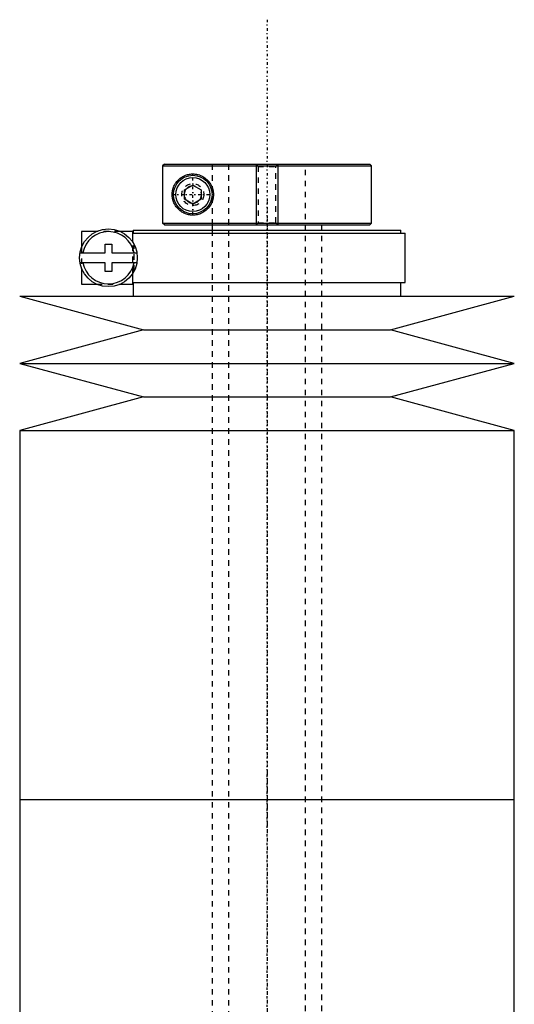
# Model space of a CAD drawing. Extents: x -502 to 168, y -1 to 818.
# Tile 4 of 9: x -495 to -405, y 639 to 818. Entities that reach past the tile are written whole.
import ezdxf

# ---------------------------------------------------------------- set-up
doc = ezdxf.new("R2010")
doc.units = 0
doc.linetypes.add('CENTER', pattern=[1.5, 0.45, -0.5, 0.05, -0.5])
doc.linetypes.add('DASHED', pattern=[2, 1, -1])
for name, color, linetype in [('AM_0', 7, 'CONTINUOUS'), ('AM_10', 7, 'CONTINUOUS'), ('AM_3', 7, 'DASHED'), ('AM_7', 7, 'CENTER')]:
    doc.layers.add(name, color=color, linetype=linetype)

msp = doc.modelspace()

# ---------------------------------------------------------------- linework, layer by layer
at = {"layer": 'AM_0', "color": 7, "linetype": 'CONTINUOUS'}
for p, q in [((-468.68, 792), (-468.99, 791.7)), ((-468.99, 791.7), (-468.99, 781.3)), ((-468.99, 791.7), (-431, 791.7)), ((-468.68, 792), (-431.3, 792)), ((-431, 791.7), (-431.3, 792)), ((-431, 781.3), (-431, 791.7)), ((-465, 787.37), (-463.5, 788.23)), ((-463.5, 788.23), (-462, 787.37)), ((-465, 785.63), (-465, 787.37)), ((-462, 787.37), (-462, 785.63)), ((-463.5, 784.77), (-465, 785.63)), ((-462, 785.63), (-463.5, 784.77)), ((-468.68, 781), (-468.99, 781.3)), ((-468.99, 781.3), (-431, 781.3)), ((-468.68, 781), (-431.3, 781)), ((-460, 781), (-460, 780)), ((-440, 780), (-440, 781)), ((-431.3, 781), (-431, 781.3)), ((-483.75, 779.8), (-483.75, 776.88)), ((-480.98, 779.8), (-483.75, 779.8)), ((-474.4, 779.8), (-476.72, 779.8)), ((-474.4, 777.79), (-474.4, 779.8)), ((-474.4, 779.5), (-424.85, 779.5)), ((-474.35, 780), (-474.35, 779.5)), ((-474.35, 780), (-425.65, 780)), ((-425.65, 779.5), (-425.65, 780)), ((-424.85, 770.5), (-424.85, 779.5)), ((-479.45, 775.9), (-479.45, 777.5)), ((-479.45, 777.5), (-478.25, 777.5)), ((-478.25, 777.5), (-478.25, 775.9)), ((-484.02, 775.9), (-479.45, 775.9)), ((-478.25, 775.9), (-473.68, 775.9)), ((-479.45, 774.1), (-484.02, 774.1)), ((-479.45, 772.5), (-479.45, 774.1)), ((-478.25, 774.1), (-478.25, 772.5)), ((-473.68, 774.1), (-478.25, 774.1)), ((-483.75, 773.12), (-483.75, 770.2)), ((-478.25, 772.5), (-479.45, 772.5)), ((-474.4, 770.2), (-474.4, 772.21)), ((-483.75, 770.2), (-480.98, 770.2)), ((-476.72, 770.2), (-474.4, 770.2)), ((-474.4, 770.5), (-424.85, 770.5)), ((-474.35, 770.5), (-474.35, 768)), ((-425.65, 768), (-425.65, 770.5)), ((-495, 768), (-472.5, 761.9)), ((-495, 768), (-405, 768)), ((-427.5, 761.9), (-405, 768)), ((-472.5, 761.9), (-495, 755.8)), ((-472.5, 761.9), (-427.5, 761.9)), ((-405, 755.8), (-427.5, 761.9)), ((-495, 755.8), (-472.5, 749.7)), ((-495, 755.8), (-405, 755.8)), ((-427.5, 749.7), (-405, 755.8)), ((-472.5, 749.7), (-495, 743.6)), ((-472.5, 749.7), (-427.5, 749.7)), ((-405, 743.6), (-427.5, 749.7)), ((-495, 743.6), (-495, 676.5)), ((-495, 743.6), (-405, 743.6)), ((-405, 676.5), (-405, 743.6)), ((-495, 676.5), (-495, 609.4)), ((-495, 676.5), (-405, 676.5)), ((-495, 676.5), (-405, 676.5)), ((-405, 609.4), (-405, 676.5))]:
    msp.add_line(p, q, dxfattribs=at)
msp.add_polyline3d([(-459.75, 786.5, 0), (-459.75, 786.48, 0), (-459.75, 786.43, 0), (-459.75, 786.39, 0), (-459.75, 786.37, 0), (-459.75, 786.34, 0), (-459.76, 786.3, 0), (-459.76, 786.25, 0), (-459.76, 786.21, 0), (-459.77, 786.16, 0), (-459.77, 786.12, 0), (-459.77, 786.1, 0), (-459.77, 786.07, 0), (-459.78, 786.03, 0), (-459.79, 785.98, 0), (-459.79, 785.94, 0), (-459.8, 785.89, 0), (-459.81, 785.85, 0), (-459.81, 785.82, 0), (-459.82, 785.8, 0), (-459.82, 785.76, 0), (-459.83, 785.71, 0), (-459.84, 785.69, 0), (-459.84, 785.67, 0), (-459.85, 785.62, 0), (-459.87, 785.58, 0), (-459.87, 785.55, 0), (-459.88, 785.53, 0), (-459.89, 785.49, 0), (-459.9, 785.44, 0), (-459.92, 785.4, 0), (-459.93, 785.36, 0), (-459.94, 785.31, 0), (-459.95, 785.29, 0), (-459.96, 785.27, 0), (-459.97, 785.22, 0), (-459.99, 785.18, 0), (-460.01, 785.14, 0), (-460.02, 785.1, 0), (-460.04, 785.05, 0), (-460.05, 785.03, 0), (-460.06, 785.01, 0), (-460.08, 784.97, 0), (-460.09, 784.93, 0), (-460.11, 784.89, 0), (-460.13, 784.85, 0), (-460.15, 784.81, 0), (-460.16, 784.79, 0), (-460.17, 784.77, 0), (-460.2, 784.73, 0), (-460.22, 784.69, 0), (-460.24, 784.65, 0), (-460.26, 784.61, 0), (-460.28, 784.57, 0), (-460.3, 784.55, 0), (-460.31, 784.53, 0), (-460.33, 784.5, 0), (-460.35, 784.46, 0), (-460.38, 784.42, 0), (-460.4, 784.39, 0), (-460.43, 784.35, 0), (-460.44, 784.33, 0), (-460.45, 784.32, 0), (-460.48, 784.28, 0), (-460.5, 784.25, 0), (-460.51, 784.23, 0), (-460.53, 784.21, 0), (-460.55, 784.18, 0), (-460.58, 784.15, 0), (-460.59, 784.13, 0), (-460.61, 784.11, 0), (-460.63, 784.08, 0), (-460.66, 784.05, 0), (-460.75, 783.95, 0), (-460.92, 783.77, 0), (-461.1, 783.62, 0), (-461.29, 783.47, 0), (-461.49, 783.34, 0), (-461.59, 783.27, 0), (-461.69, 783.22, 0), (-461.89, 783.11, 0), (-462.1, 783.02, 0), (-462.2, 782.98, 0), (-462.31, 782.94, 0), (-462.52, 782.88, 0), (-462.73, 782.83, 0), (-462.83, 782.81, 0), (-462.93, 782.79, 0), (-463.13, 782.77, 0), (-463.33, 782.75, 0), (-463.52, 782.75, 0), (-463.71, 782.76, 0), (-463.9, 782.77, 0), (-463.99, 782.78, 0), (-464.08, 782.8, 0), (-464.27, 782.83, 0), (-464.45, 782.87, 0), (-464.63, 782.92, 0), (-464.8, 782.98, 0), (-464.98, 783.05, 0), (-465.06, 783.09, 0), (-465.15, 783.13, 0), (-465.31, 783.22, 0), (-465.47, 783.31, 0), (-465.62, 783.41, 0), (-465.77, 783.52, 0), (-465.91, 783.63, 0), (-465.98, 783.69, 0), (-466.05, 783.75, 0), (-466.18, 783.88, 0), (-466.3, 784.01, 0), (-466.42, 784.15, 0), (-466.53, 784.29, 0), (-466.64, 784.45, 0), (-466.7, 784.54, 0), (-466.75, 784.62, 0), (-466.85, 784.81, 0), (-466.94, 785, 0), (-466.99, 785.12, 0), (-467, 785.15, 0), (-467.01, 785.18, 0), (-467.02, 785.2, 0), (-467.02, 785.22, 0), (-467.04, 785.25, 0), (-467.05, 785.29, 0), (-467.06, 785.32, 0), (-467.07, 785.36, 0), (-467.08, 785.4, 0), (-467.09, 785.41, 0), (-467.09, 785.43, 0), (-467.11, 785.47, 0), (-467.12, 785.51, 0), (-467.13, 785.54, 0), (-467.14, 785.58, 0), (-467.14, 785.62, 0), (-467.15, 785.64, 0), (-467.15, 785.66, 0), (-467.16, 785.69, 0), (-467.17, 785.73, 0), (-467.17, 785.75, 0), (-467.18, 785.77, 0), (-467.19, 785.81, 0), (-467.19, 785.85, 0), (-467.2, 785.87, 0), (-467.2, 785.89, 0), (-467.21, 785.93, 0), (-467.21, 785.97, 0), (-467.22, 786.01, 0), (-467.22, 786.05, 0), (-467.23, 786.09, 0), (-467.23, 786.11, 0), (-467.23, 786.13, 0), (-467.24, 786.18, 0), (-467.24, 786.22, 0), (-467.24, 786.26, 0), (-467.24, 786.3, 0), (-467.25, 786.35, 0), (-467.25, 786.37, 0), (-467.25, 786.39, 0), (-467.25, 786.43, 0), (-467.25, 786.48, 0), (-467.25, 786.5, 0), (-467.25, 786.52, 0), (-467.25, 786.57, 0), (-467.25, 786.61, 0), (-467.25, 786.63, 0), (-467.25, 786.65, 0), (-467.24, 786.7, 0), (-467.24, 786.74, 0), (-467.24, 786.78, 0), (-467.24, 786.82, 0), (-467.23, 786.87, 0), (-467.23, 786.89, 0), (-467.23, 786.91, 0), (-467.22, 786.95, 0), (-467.22, 786.99, 0), (-467.21, 787.03, 0), (-467.21, 787.07, 0), (-467.2, 787.11, 0), (-467.2, 787.13, 0), (-467.19, 787.15, 0), (-467.19, 787.19, 0), (-467.18, 787.23, 0), (-467.17, 787.25, 0), (-467.17, 787.27, 0), (-467.16, 787.31, 0), (-467.15, 787.34, 0), (-467.15, 787.36, 0), (-467.14, 787.38, 0), (-467.14, 787.42, 0), (-467.13, 787.46, 0), (-467.12, 787.49, 0), (-467.11, 787.53, 0), (-467.09, 787.57, 0), (-467.09, 787.59, 0), (-467.08, 787.6, 0), (-467.07, 787.64, 0), (-467.06, 787.68, 0), (-467.05, 787.71, 0), (-467.04, 787.75, 0), (-467.02, 787.78, 0), (-467.02, 787.8, 0), (-467.01, 787.82, 0), (-467, 787.85, 0), (-466.99, 787.88, 0), (-466.94, 788, 0), (-466.85, 788.19, 0), (-466.75, 788.38, 0), (-466.7, 788.46, 0), (-466.64, 788.55, 0), (-466.53, 788.71, 0), (-466.42, 788.85, 0), (-466.3, 788.99, 0), (-466.18, 789.12, 0), (-466.05, 789.25, 0), (-465.98, 789.31, 0), (-465.91, 789.37, 0), (-465.77, 789.48, 0), (-465.62, 789.59, 0), (-465.47, 789.69, 0), (-465.31, 789.78, 0), (-465.15, 789.87, 0), (-465.06, 789.91, 0), (-464.98, 789.95, 0), (-464.8, 790.02, 0), (-464.63, 790.08, 0), (-464.45, 790.13, 0), (-464.27, 790.17, 0), (-464.08, 790.2, 0), (-463.99, 790.22, 0), (-463.9, 790.23, 0), (-463.71, 790.24, 0), (-463.52, 790.25, 0), (-463.33, 790.25, 0), (-463.13, 790.23, 0), (-462.93, 790.21, 0), (-462.83, 790.19, 0), (-462.73, 790.17, 0), (-462.52, 790.12, 0), (-462.31, 790.06, 0), (-462.2, 790.02, 0), (-462.1, 789.98, 0), (-461.89, 789.89, 0), (-461.69, 789.78, 0), (-461.59, 789.73, 0), (-461.49, 789.66, 0), (-461.29, 789.53, 0), (-461.1, 789.38, 0), (-460.92, 789.23, 0), (-460.75, 789.05, 0), (-460.66, 788.95, 0), (-460.63, 788.92, 0), (-460.61, 788.89, 0), (-460.59, 788.87, 0), (-460.58, 788.85, 0), (-460.55, 788.82, 0), (-460.53, 788.79, 0), (-460.51, 788.77, 0), (-460.5, 788.75, 0), (-460.48, 788.72, 0), (-460.45, 788.68, 0), (-460.44, 788.67, 0), (-460.43, 788.65, 0), (-460.4, 788.61, 0), (-460.38, 788.58, 0), (-460.35, 788.54, 0), (-460.33, 788.5, 0), (-460.31, 788.47, 0), (-460.3, 788.45, 0), (-460.28, 788.43, 0), (-460.26, 788.39, 0), (-460.24, 788.35, 0), (-460.22, 788.31, 0), (-460.2, 788.27, 0), (-460.17, 788.23, 0), (-460.16, 788.21, 0), (-460.15, 788.19, 0), (-460.13, 788.15, 0), (-460.11, 788.11, 0), (-460.09, 788.07, 0), (-460.08, 788.03, 0), (-460.06, 787.99, 0), (-460.05, 787.97, 0), (-460.04, 787.95, 0), (-460.02, 787.9, 0), (-460.01, 787.86, 0), (-459.99, 787.82, 0), (-459.97, 787.78, 0), (-459.96, 787.73, 0), (-459.95, 787.71, 0), (-459.94, 787.69, 0), (-459.93, 787.64, 0), (-459.92, 787.6, 0), (-459.9, 787.56, 0), (-459.89, 787.51, 0), (-459.88, 787.47, 0), (-459.87, 787.45, 0), (-459.87, 787.42, 0), (-459.85, 787.38, 0), (-459.84, 787.33, 0), (-459.84, 787.31, 0), (-459.83, 787.29, 0), (-459.82, 787.24, 0), (-459.82, 787.2, 0), (-459.81, 787.18, 0), (-459.81, 787.15, 0), (-459.8, 787.11, 0), (-459.79, 787.06, 0), (-459.79, 787.02, 0), (-459.78, 786.97, 0), (-459.77, 786.93, 0), (-459.77, 786.9, 0), (-459.77, 786.88, 0), (-459.77, 786.84, 0), (-459.76, 786.79, 0), (-459.76, 786.75, 0), (-459.76, 786.7, 0), (-459.75, 786.66, 0), (-459.75, 786.63, 0), (-459.75, 786.61, 0), (-459.75, 786.57, 0), (-459.75, 786.52, 0), (-459.75, 786.5, 0)], dxfattribs=at)
for centre, radius in [((-463.5, 786.5), 3.5), ((-463.5, 786.5), 3.1), ((-478.85, 775), 5.25)]:
    msp.add_circle(centre, radius, dxfattribs=at)
for start, end in [(10.9221, 169.0779), (190.9221, 349.0779)]:
    msp.add_arc((-478.85, 775), 4.75, start, end, dxfattribs=at)
at = {"layer": 'AM_10', "color": 7, "linetype": 'CONTINUOUS'}
for p, q in [((-452, 792), (-452, 781)), ((-448, 792), (-448, 781))]:
    msp.add_line(p, q, dxfattribs=at)
msp.add_arc((-463.5, 786.5), 1.57, 75, 15, dxfattribs=at)
at = {"layer": 'AM_3', "color": 6, "linetype": 'DASHED'}
for p, q in [((-460, 792), (-460, 781)), ((-459.97, 792), (-459.97, 781)), ((-457, 792), (-457, 266)), ((-452, 792), (-451.62, 791.62)), ((-451.62, 791.62), (-451.62, 781.38)), ((-451.62, 791.62), (-448.38, 791.62)), ((-448.38, 791.62), (-448, 792)), ((-448.38, 781.38), (-448.38, 791.62)), ((-443, 266), (-443, 792)), ((-451.62, 781.38), (-452, 781)), ((-451.62, 781.38), (-448.38, 781.38)), ((-448, 781), (-448.38, 781.38)), ((-476.72, 779.8), (-480.98, 779.8)), ((-460, 780), (-460, 296)), ((-440, 306), (-440, 780)), ((-474.4, 772.21), (-474.4, 777.79)), ((-474.16, 772.65), (-474.16, 777.35)), ((-483.75, 776.88), (-483.75, 773.12)), ((-480.98, 770.2), (-476.72, 770.2))]:
    msp.add_line(p, q, dxfattribs=at)
msp.add_circle((-463.5, 786.5), 2, dxfattribs=at)
at = {"layer": 'AM_7', "color": 4, "linetype": 'CENTER'}
for p, q in [((-450, 818.3), (-450, 239.7)), ((-463.5, 782.83), (-463.5, 790.17)), ((-467.18, 786.5), (-459.82, 786.5)), ((-450, 785.17), (-450, 671.33)), ((-450, 681.67), (-450, 567.83))]:
    msp.add_line(p, q, dxfattribs=at)

doc.saveas('drawing.dxf')
